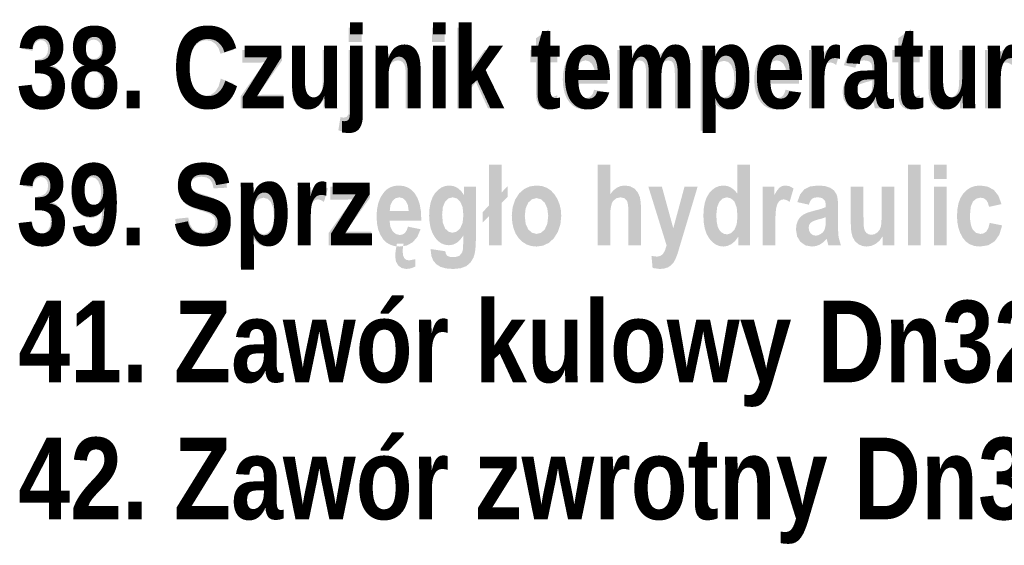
# Model space of a CAD drawing. Header units: millimetres. Extents: x -2626 to 2068, y -6169 to 7214.
# Tile 59 of 144: x -321 to -139, y -5581 to -5484. Entities that reach past the tile are written whole.
import ezdxf

# ---------------------------------------------------------------- set-up
doc = ezdxf.new("R2010")
doc.units = ezdxf.units.MM
doc.layers.get('0').update_dxf_attribs({"color": 252})

msp = doc.modelspace()

# ---------------------------------------------------------------- hatches: boundary and pattern name
h = msp.add_hatch(color=7)
h.dxf.hatch_style = 2
h.paths.add_polyline_path([(-321.39, -5496.44), (-319.12, -5496.1), (-318.93, -5497.04), (-318.54, -5497.73), (-318, -5498.15), (-317.38, -5498.29), (-316.72, -5498.12), (-316.16, -5497.63), (-315.79, -5496.84), (-315.66, -5495.79), (-315.78, -5494.82), (-316.14, -5494.08), (-316.67, -5493.61), (-317.3, -5493.45), (-318.38, -5493.67), (-318.12, -5491.33), (-317.31, -5491.22), (-316.68, -5490.84), (-316.29, -5490.23), (-316.16, -5489.4), (-316.26, -5488.71), (-316.54, -5488.19), (-316.97, -5487.86), (-317.51, -5487.75), (-318.06, -5487.88), (-318.53, -5488.26), (-318.88, -5488.88), (-319.05, -5489.75), (-321.22, -5489.3), (-321.01, -5488.35), (-320.73, -5487.53), (-320.36, -5486.86), (-319.91, -5486.32), (-318.8, -5485.63), (-317.44, -5485.39), (-316.65, -5485.47), (-315.94, -5485.69), (-315.32, -5486.06), (-314.78, -5486.59), (-314.04, -5487.84), (-313.79, -5489.23), (-313.91, -5490.16), (-314.24, -5490.99), (-314.8, -5491.73), (-315.57, -5492.37), (-314.64, -5492.81), (-313.89, -5493.59), (-313.41, -5494.64), (-313.24, -5495.93), (-313.32, -5496.91), (-313.55, -5497.81), (-313.93, -5498.61), (-314.46, -5499.33), (-315.1, -5499.91), (-315.8, -5500.33), (-316.55, -5500.58), (-317.37, -5500.67), (-318.14, -5500.59), (-318.85, -5500.38), (-319.51, -5500.03), (-320.1, -5499.54), (-320.6, -5498.92), (-320.98, -5498.2), (-321.25, -5497.37)])
h = msp.add_hatch(color=7)
h.paths.add_polyline_path([(-309.67, -5492.34), (-310.43, -5491.81), (-310.98, -5491.12), (-311.31, -5490.26), (-311.41, -5489.25), (-311.35, -5488.41), (-311.17, -5487.67), (-310.85, -5487.01), (-310.41, -5486.44), (-309.87, -5485.98), (-309.24, -5485.66), (-308.52, -5485.46), (-307.72, -5485.39), (-306.88, -5485.46), (-306.14, -5485.67), (-305.51, -5486.02), (-304.99, -5486.51), (-304.28, -5487.75), (-304.05, -5489.23), (-304.16, -5490.25), (-304.51, -5491.12), (-305.04, -5491.83), (-305.74, -5492.34), (-304.82, -5492.96), (-304.17, -5493.78), (-303.78, -5494.81), (-303.65, -5496.04), (-303.78, -5497.35), (-304.17, -5498.49), (-304.78, -5499.43), (-305.59, -5500.11), (-306.55, -5500.53), (-307.63, -5500.67), (-308.48, -5500.6), (-309.25, -5500.37), (-309.94, -5499.98), (-310.56, -5499.45), (-311.07, -5498.78), (-311.43, -5498.01), (-311.65, -5497.12), (-311.72, -5496.14), (-311.59, -5494.89), (-311.19, -5493.82), (-310.55, -5492.97)])
h.paths.add_polyline_path([(-309.19, -5489.45), (-309.09, -5490.23), (-308.78, -5490.8), (-308.31, -5491.15), (-307.73, -5491.27), (-307.15, -5491.15), (-306.67, -5490.8), (-306.36, -5490.23), (-306.25, -5489.45), (-306.35, -5488.7), (-306.66, -5488.14), (-307.13, -5487.79), (-307.7, -5487.67), (-308.29, -5487.79), (-308.77, -5488.14), (-309.08, -5488.71)])
h.paths.add_polyline_path([(-309.4, -5495.86), (-309.28, -5496.93), (-308.9, -5497.71), (-308.33, -5498.2), (-307.67, -5498.37), (-307.01, -5498.21), (-306.47, -5497.75), (-306.11, -5496.97), (-305.99, -5495.88), (-306.11, -5494.92), (-306.48, -5494.19), (-307.03, -5493.72), (-307.7, -5493.56), (-308.36, -5493.72), (-308.91, -5494.19), (-309.28, -5494.92)])
h = msp.add_hatch(color=7)
h.dxf.hatch_style = 2
h.paths.add_polyline_path([(-284.1, -5494.91), (-281.7, -5495.84), (-282.03, -5497.01), (-282.45, -5498.01), (-282.96, -5498.85), (-283.57, -5499.51), (-284.26, -5500.02), (-285.02, -5500.38), (-285.86, -5500.59), (-286.78, -5500.67), (-287.92, -5500.55), (-288.95, -5500.2), (-289.87, -5499.63), (-290.66, -5498.82), (-291.42, -5497.66), (-291.95, -5496.31), (-292.27, -5494.78), (-292.38, -5493.07), (-292.27, -5491.26), (-291.95, -5489.66), (-291.41, -5488.26), (-290.66, -5487.08), (-289.84, -5486.26), (-288.9, -5485.67), (-287.83, -5485.32), (-286.63, -5485.2), (-285.64, -5485.29), (-284.74, -5485.55), (-283.92, -5485.99), (-283.18, -5486.61), (-282.32, -5487.85), (-281.73, -5489.57), (-284.18, -5490.29), (-284.53, -5489.22), (-285.11, -5488.43), (-285.87, -5487.94), (-286.76, -5487.78), (-287.41, -5487.85), (-287.99, -5488.08), (-288.51, -5488.45), (-288.97, -5488.96), (-289.35, -5489.65), (-289.62, -5490.53), (-289.78, -5491.61), (-289.83, -5492.87), (-289.78, -5494.18), (-289.62, -5495.29), (-289.36, -5496.19), (-288.99, -5496.89), (-288.55, -5497.41), (-288.03, -5497.78), (-287.46, -5498.01), (-286.82, -5498.08), (-285.91, -5497.89), (-285.13, -5497.33), (-284.51, -5496.34)])
h = msp.add_hatch(color=7)
h.paths.add_polyline_path([(-260.33, -5488.11), (-260.33, -5485.46), (-257.97, -5485.46), (-257.97, -5488.11)])
h.paths.add_polyline_path([(-257.97, -5489.57), (-257.97, -5500.08), (-257.98, -5501.09), (-258.03, -5501.94), (-258.11, -5502.61), (-258.22, -5503.1), (-258.56, -5503.83), (-259.09, -5504.36), (-259.8, -5504.7), (-260.65, -5504.81), (-261.41, -5504.73), (-262.28, -5504.5), (-261.88, -5502.05), (-261.3, -5502.14), (-260.78, -5502.02), (-260.45, -5501.65), (-260.39, -5501.44), (-260.36, -5501.09), (-260.33, -5500.57), (-260.33, -5499.91), (-260.33, -5489.57)])
h = msp.add_hatch(color=7)
h.paths.add_polyline_path([(-244.91, -5488.11), (-244.91, -5485.46), (-242.55, -5485.46), (-242.55, -5488.11)])
h.paths.add_polyline_path([(-244.91, -5500.41), (-244.91, -5489.57), (-242.55, -5489.57), (-242.55, -5500.41)])
h = msp.add_hatch(color=7)
h.dxf.hatch_style = 2
h.paths.add_polyline_path([(-240.18, -5500.41), (-240.18, -5485.46), (-237.82, -5485.46), (-237.82, -5493.39), (-235.08, -5489.57), (-232.19, -5489.57), (-235.22, -5493.53), (-231.97, -5500.41), (-234.5, -5500.41), (-236.74, -5495.54), (-237.82, -5496.94), (-237.82, -5500.41)])
h = msp.add_hatch(color=7)
h.dxf.hatch_style = 2
h.paths.add_polyline_path([(-221.62, -5489.57), (-221.62, -5491.86), (-223.22, -5491.86), (-223.22, -5496.23), (-223.21, -5497.35), (-223.15, -5497.87), (-222.93, -5498.18), (-222.57, -5498.28), (-222.17, -5498.21), (-221.63, -5498), (-221.43, -5500.23), (-222.3, -5500.55), (-223.27, -5500.66), (-224.08, -5500.55), (-224.71, -5500.23), (-225.16, -5499.71), (-225.44, -5498.99), (-225.5, -5498.62), (-225.54, -5498.1), (-225.57, -5497.42), (-225.58, -5496.58), (-225.58, -5491.86), (-226.66, -5491.86), (-226.66, -5489.57), (-225.58, -5489.57), (-225.58, -5487.42), (-223.22, -5485.75), (-223.22, -5489.57)])
h = msp.add_hatch(color=7)
h.dxf.hatch_style = 2
h.paths.add_polyline_path([(-154.37, -5489.57), (-154.37, -5491.86), (-155.97, -5491.86), (-155.97, -5496.23), (-155.95, -5497.35), (-155.9, -5497.87), (-155.68, -5498.18), (-155.32, -5498.28), (-154.92, -5498.21), (-154.37, -5498), (-154.17, -5500.23), (-155.04, -5500.55), (-156.02, -5500.66), (-156.83, -5500.55), (-157.46, -5500.23), (-157.91, -5499.71), (-158.18, -5498.99), (-158.25, -5498.62), (-158.29, -5498.1), (-158.32, -5497.42), (-158.33, -5496.58), (-158.33, -5491.86), (-159.41, -5491.86), (-159.41, -5489.57), (-158.33, -5489.57), (-158.33, -5487.42), (-155.97, -5485.75), (-155.97, -5489.57)])
h = msp.add_hatch(color=7)
h.dxf.hatch_style = 2
h.paths.add_polyline_path([(-280.43, -5500.41), (-280.43, -5498.18), (-277.1, -5493.51), (-276.39, -5492.54), (-275.89, -5491.89), (-276.97, -5491.93), (-280.1, -5491.95), (-280.1, -5489.57), (-272.76, -5489.57), (-272.76, -5491.6), (-276.15, -5496.38), (-277.35, -5497.96), (-276.56, -5497.91), (-276.14, -5497.89), (-272.49, -5497.89), (-272.49, -5500.41)])
h = msp.add_hatch(color=7)
h.dxf.hatch_style = 2
h.paths.add_polyline_path([(-265, -5500.41), (-265, -5498.79), (-265.57, -5499.57), (-266.29, -5500.16), (-267.1, -5500.53), (-267.95, -5500.66), (-268.78, -5500.54), (-269.52, -5500.2), (-270.13, -5499.64), (-270.56, -5498.89), (-270.81, -5497.85), (-270.9, -5496.43), (-270.9, -5489.57), (-268.54, -5489.57), (-268.54, -5494.55), (-268.54, -5495.52), (-268.52, -5496.3), (-268.48, -5496.88), (-268.44, -5497.26), (-268.26, -5497.78), (-267.96, -5498.16), (-267.56, -5498.39), (-267.07, -5498.47), (-266.51, -5498.37), (-265.98, -5498.06), (-265.57, -5497.59), (-265.33, -5497), (-265.26, -5496.58), (-265.21, -5495.96), (-265.18, -5495.15), (-265.17, -5494.14), (-265.17, -5489.57), (-262.82, -5489.57), (-262.82, -5500.41)])
h = msp.add_hatch(color=7)
h.dxf.hatch_style = 2
h.paths.add_polyline_path([(-247.39, -5500.41), (-249.75, -5500.41), (-249.75, -5494.88), (-249.78, -5493.5), (-249.88, -5492.67), (-250.07, -5492.18), (-250.37, -5491.82), (-250.76, -5491.6), (-251.2, -5491.52), (-251.76, -5491.62), (-252.27, -5491.91), (-252.67, -5492.37), (-252.94, -5492.96), (-253.03, -5493.38), (-253.09, -5493.94), (-253.12, -5494.64), (-253.13, -5495.5), (-253.13, -5500.41), (-255.49, -5500.41), (-255.49, -5489.57), (-253.3, -5489.57), (-253.3, -5491.17), (-252.69, -5490.37), (-251.99, -5489.79), (-251.23, -5489.45), (-250.38, -5489.33), (-249.43, -5489.47), (-248.64, -5489.87), (-248.04, -5490.48), (-247.66, -5491.24), (-247.46, -5492.27), (-247.39, -5493.68)])
h = msp.add_hatch(color=7)
h.paths.add_polyline_path([(-214.77, -5496.96), (-212.44, -5497.44), (-213.04, -5498.86), (-213.9, -5499.87), (-214.99, -5500.46), (-216.3, -5500.66), (-217.23, -5500.57), (-218.05, -5500.33), (-218.75, -5499.92), (-219.34, -5499.34), (-219.9, -5498.5), (-220.29, -5497.5), (-220.53, -5496.35), (-220.61, -5495.05), (-220.53, -5493.76), (-220.29, -5492.61), (-219.89, -5491.59), (-219.33, -5490.71), (-218.75, -5490.11), (-218.09, -5489.68), (-217.36, -5489.42), (-216.54, -5489.33), (-215.64, -5489.42), (-214.84, -5489.68), (-214.14, -5490.12), (-213.55, -5490.74), (-213.01, -5491.64), (-212.62, -5492.73), (-212.38, -5494.02), (-212.3, -5495.49), (-212.31, -5495.82), (-218.2, -5495.82), (-218.05, -5496.96), (-217.63, -5497.81), (-217.01, -5498.34), (-216.28, -5498.51), (-215.76, -5498.42), (-215.34, -5498.13), (-215.01, -5497.64)])
h.paths.add_polyline_path([(-214.64, -5494.07), (-214.79, -5492.96), (-215.18, -5492.17), (-215.74, -5491.69), (-216.4, -5491.52), (-217.08, -5491.69), (-217.65, -5492.19), (-218.04, -5492.99), (-218.16, -5494.07)])
h = msp.add_hatch(color=7)
h.dxf.hatch_style = 2
h.paths.add_polyline_path([(-210.49, -5489.57), (-208.33, -5489.57), (-208.33, -5491.06), (-207.72, -5490.3), (-207.06, -5489.76), (-206.34, -5489.44), (-205.56, -5489.33), (-204.76, -5489.44), (-204.07, -5489.76), (-203.5, -5490.3), (-203.05, -5491.06), (-202.43, -5490.3), (-201.78, -5489.76), (-201.08, -5489.44), (-200.33, -5489.33), (-199.49, -5489.44), (-198.77, -5489.77), (-198.19, -5490.29), (-197.77, -5491.01), (-197.51, -5492.03), (-197.42, -5493.48), (-197.42, -5500.41), (-199.78, -5500.41), (-199.78, -5494.22), (-199.86, -5492.87), (-200.07, -5492.06), (-200.45, -5491.66), (-201.03, -5491.52), (-201.74, -5491.71), (-202.3, -5492.27), (-202.5, -5492.74), (-202.65, -5493.38), (-202.74, -5494.21), (-202.77, -5495.21), (-202.77, -5500.41), (-205.13, -5500.41), (-205.13, -5494.47), (-205.14, -5493.67), (-205.18, -5493.02), (-205.24, -5492.53), (-205.32, -5492.2), (-205.71, -5491.69), (-206.35, -5491.52), (-206.85, -5491.61), (-207.31, -5491.87), (-207.69, -5492.3), (-207.95, -5492.89), (-208.09, -5493.79), (-208.14, -5495.15), (-208.14, -5500.41), (-210.49, -5500.41)])
h = msp.add_hatch(color=7)
h.paths.add_polyline_path([(-195.01, -5489.57), (-192.82, -5489.57), (-192.82, -5491.17), (-192.3, -5490.4), (-191.64, -5489.82), (-190.88, -5489.45), (-190.05, -5489.33), (-189.32, -5489.42), (-188.64, -5489.7), (-188.01, -5490.15), (-187.44, -5490.78), (-186.96, -5491.58), (-186.62, -5492.53), (-186.41, -5493.63), (-186.34, -5494.89), (-186.41, -5496.21), (-186.62, -5497.36), (-186.96, -5498.35), (-187.45, -5499.17), (-188.02, -5499.82), (-188.65, -5500.29), (-189.33, -5500.56), (-190.07, -5500.66), (-190.75, -5500.57), (-191.37, -5500.31), (-192, -5499.83), (-192.66, -5499.07), (-192.66, -5504.53), (-195.01, -5504.53)])
h.paths.add_polyline_path([(-192.68, -5494.81), (-192.54, -5496.41), (-192.09, -5497.51), (-191.43, -5498.16), (-190.65, -5498.38), (-189.91, -5498.18), (-189.29, -5497.58), (-188.88, -5496.53), (-188.74, -5494.96), (-188.88, -5493.46), (-189.31, -5492.42), (-189.94, -5491.8), (-190.69, -5491.6), (-191.47, -5491.8), (-192.12, -5492.4), (-192.54, -5493.4)])
h = msp.add_hatch(color=7)
h.paths.add_polyline_path([(-179.23, -5496.96), (-176.89, -5497.44), (-177.49, -5498.86), (-178.35, -5499.87), (-179.45, -5500.46), (-180.76, -5500.66), (-181.69, -5500.57), (-182.5, -5500.33), (-183.21, -5499.92), (-183.8, -5499.34), (-184.35, -5498.5), (-184.75, -5497.5), (-184.98, -5496.35), (-185.06, -5495.05), (-184.98, -5493.76), (-184.74, -5492.61), (-184.35, -5491.59), (-183.79, -5490.71), (-183.21, -5490.11), (-182.55, -5489.68), (-181.81, -5489.42), (-180.99, -5489.33), (-180.09, -5489.42), (-179.29, -5489.68), (-178.6, -5490.12), (-178, -5490.74), (-177.46, -5491.64), (-177.07, -5492.73), (-176.84, -5494.02), (-176.76, -5495.49), (-176.77, -5495.82), (-182.65, -5495.82), (-182.5, -5496.96), (-182.08, -5497.81), (-181.47, -5498.34), (-180.74, -5498.51), (-180.22, -5498.42), (-179.79, -5498.13), (-179.46, -5497.64)])
h.paths.add_polyline_path([(-179.09, -5494.07), (-179.25, -5492.96), (-179.64, -5492.17), (-180.19, -5491.69), (-180.85, -5491.52), (-181.54, -5491.69), (-182.1, -5492.19), (-182.49, -5492.99), (-182.61, -5494.07)])
h = msp.add_hatch(color=7)
h.dxf.hatch_style = 2
h.paths.add_polyline_path([(-172.51, -5500.41), (-174.87, -5500.41), (-174.87, -5489.57), (-172.68, -5489.57), (-172.68, -5491.11), (-172.15, -5490.22), (-171.68, -5489.68), (-171.2, -5489.42), (-170.66, -5489.33), (-169.87, -5489.47), (-169.11, -5489.87), (-169.85, -5492.37), (-170.41, -5492.02), (-170.95, -5491.9), (-171.41, -5491.99), (-171.81, -5492.27), (-172.13, -5492.77), (-172.35, -5493.58), (-172.42, -5494.15), (-172.47, -5494.92), (-172.5, -5495.89), (-172.51, -5497.06)])
h = msp.add_hatch(color=7)
h.paths.add_polyline_path([(-166.29, -5492.88), (-168.42, -5492.41), (-167.91, -5491), (-167.14, -5490.05), (-166.05, -5489.51), (-164.57, -5489.33), (-163.26, -5489.44), (-162.3, -5489.75), (-161.63, -5490.25), (-161.18, -5490.89), (-161.03, -5491.32), (-160.92, -5491.9), (-160.86, -5492.63), (-160.84, -5493.5), (-160.86, -5496.85), (-160.83, -5498.08), (-160.74, -5498.95), (-160.33, -5500.41), (-162.65, -5500.41), (-162.96, -5499.23), (-163.58, -5499.85), (-164.25, -5500.3), (-164.96, -5500.57), (-165.71, -5500.66), (-166.89, -5500.44), (-167.84, -5499.79), (-168.46, -5498.77), (-168.66, -5497.46), (-168.58, -5496.6), (-168.33, -5495.86), (-167.92, -5495.25), (-167.38, -5494.77), (-166.58, -5494.39), (-165.42, -5494.04), (-164.03, -5493.68), (-163.14, -5493.34), (-163.18, -5492.6), (-163.27, -5492.16), (-163.74, -5491.7), (-164.15, -5491.57), (-164.7, -5491.52), (-165.27, -5491.6), (-165.7, -5491.81), (-166.03, -5492.22)])
h.paths.add_polyline_path([(-163.14, -5495.21), (-163.72, -5495.41), (-164.54, -5495.63), (-165.44, -5495.94), (-165.97, -5496.27), (-166.22, -5496.67), (-166.31, -5497.17), (-166.21, -5497.74), (-165.93, -5498.21), (-165.52, -5498.53), (-165, -5498.64), (-164.5, -5498.55), (-164.01, -5498.3), (-163.59, -5497.92), (-163.33, -5497.48), (-163.19, -5496.82), (-163.14, -5495.78)])
h = msp.add_hatch(color=7)
h.dxf.hatch_style = 2
h.paths.add_polyline_path([(-146.84, -5500.41), (-146.84, -5498.79), (-147.4, -5499.57), (-148.12, -5500.16), (-148.93, -5500.53), (-149.78, -5500.66), (-150.62, -5500.54), (-151.36, -5500.2), (-151.96, -5499.64), (-152.39, -5498.89), (-152.65, -5497.85), (-152.73, -5496.43), (-152.73, -5489.57), (-150.38, -5489.57), (-150.38, -5494.55), (-150.37, -5495.52), (-150.35, -5496.3), (-150.32, -5496.88), (-150.27, -5497.26), (-150.1, -5497.78), (-149.8, -5498.16), (-149.39, -5498.39), (-148.91, -5498.47), (-148.34, -5498.37), (-147.82, -5498.06), (-147.4, -5497.59), (-147.16, -5497), (-147.09, -5496.58), (-147.04, -5495.96), (-147.01, -5495.15), (-147, -5494.14), (-147, -5489.57), (-144.65, -5489.57), (-144.65, -5500.41)])
h = msp.add_hatch(color=7)
h.dxf.hatch_style = 2
h.paths.add_polyline_path([(-139.85, -5500.41), (-142.21, -5500.41), (-142.21, -5489.57), (-140.03, -5489.57), (-140.03, -5491.11), (-139.5, -5490.22), (-139.02, -5489.68), (-138.55, -5489.42), (-138, -5489.33), (-137.21, -5489.47), (-136.46, -5489.87), (-137.19, -5492.37), (-137.76, -5492.02), (-138.29, -5491.9), (-138.75, -5491.99), (-139.15, -5492.27), (-139.47, -5492.77), (-139.69, -5493.58), (-139.76, -5494.15), (-139.81, -5494.92), (-139.84, -5495.89), (-139.85, -5497.06)])
h = msp.add_hatch(color=7)
h.dxf.hatch_style = 2
h.paths.add_polyline_path([(-301.58, -5500.41), (-301.58, -5497.54), (-299.22, -5497.54), (-299.22, -5500.41)])
h = msp.add_hatch(color=7)
h.dxf.hatch_style = 2
h.paths.add_polyline_path([(-321.39, -5521.84), (-319.12, -5521.5), (-318.93, -5522.44), (-318.54, -5523.12), (-318, -5523.55), (-317.38, -5523.69), (-316.72, -5523.52), (-316.16, -5523.02), (-315.79, -5522.23), (-315.66, -5521.19), (-315.78, -5520.21), (-316.14, -5519.47), (-316.67, -5519.01), (-317.3, -5518.85), (-318.38, -5519.06), (-318.12, -5516.73), (-317.31, -5516.62), (-316.68, -5516.24), (-316.29, -5515.63), (-316.16, -5514.8), (-316.26, -5514.11), (-316.54, -5513.59), (-316.97, -5513.26), (-317.51, -5513.15), (-318.06, -5513.27), (-318.53, -5513.65), (-318.88, -5514.28), (-319.05, -5515.15), (-321.22, -5514.7), (-321.01, -5513.75), (-320.73, -5512.93), (-320.36, -5512.26), (-319.91, -5511.72), (-318.8, -5511.02), (-317.44, -5510.79), (-316.65, -5510.87), (-315.94, -5511.09), (-315.32, -5511.46), (-314.78, -5511.98), (-314.04, -5513.24), (-313.79, -5514.62), (-313.91, -5515.56), (-314.24, -5516.39), (-314.8, -5517.13), (-315.57, -5517.77), (-314.64, -5518.21), (-313.89, -5518.99), (-313.41, -5520.04), (-313.24, -5521.33), (-313.32, -5522.31), (-313.55, -5523.2), (-313.93, -5524.01), (-314.46, -5524.72), (-315.1, -5525.31), (-315.8, -5525.73), (-316.55, -5525.98), (-317.37, -5526.06), (-318.14, -5525.99), (-318.85, -5525.78), (-319.51, -5525.43), (-320.1, -5524.93), (-320.6, -5524.31), (-320.98, -5523.59), (-321.25, -5522.77)])
h = msp.add_hatch(color=7)
h.paths.add_polyline_path([(-311.65, -5522.35), (-309.37, -5522.04), (-309.23, -5522.77), (-308.96, -5523.29), (-308.57, -5523.6), (-308.05, -5523.71), (-307.34, -5523.5), (-306.77, -5522.88), (-306.54, -5522.36), (-306.35, -5521.62), (-306.22, -5520.67), (-306.12, -5519.5), (-306.59, -5520.05), (-307.11, -5520.44), (-307.69, -5520.68), (-308.33, -5520.76), (-309.01, -5520.67), (-309.65, -5520.42), (-310.25, -5520.01), (-310.81, -5519.42), (-311.28, -5518.7), (-311.62, -5517.87), (-311.82, -5516.92), (-311.88, -5515.87), (-311.81, -5514.75), (-311.6, -5513.76), (-311.25, -5512.89), (-310.75, -5512.15), (-310.15, -5511.55), (-309.49, -5511.13), (-308.76, -5510.88), (-307.95, -5510.79), (-307.07, -5510.9), (-306.26, -5511.23), (-305.54, -5511.78), (-304.89, -5512.54), (-304.37, -5513.56), (-303.99, -5514.87), (-303.76, -5516.46), (-303.69, -5518.34), (-303.77, -5520.26), (-304, -5521.88), (-304.4, -5523.22), (-304.94, -5524.27), (-305.62, -5525.06), (-306.39, -5525.62), (-307.25, -5525.96), (-308.2, -5526.07), (-309.47, -5525.84), (-310.49, -5525.16), (-311.23, -5524)])
h.paths.add_polyline_path([(-306.32, -5516.09), (-306.46, -5514.84), (-306.85, -5513.93), (-307.42, -5513.36), (-308.06, -5513.17), (-308.66, -5513.32), (-309.15, -5513.79), (-309.47, -5514.62), (-309.58, -5515.86), (-309.46, -5517.12), (-309.1, -5517.99), (-308.57, -5518.49), (-307.93, -5518.65), (-307.32, -5518.49), (-306.8, -5518.01), (-306.44, -5517.21)])
h = msp.add_hatch(color=7)
h.dxf.hatch_style = 2
h.paths.add_polyline_path([(-292.57, -5520.94), (-290.16, -5520.66), (-289.84, -5521.91), (-289.29, -5522.81), (-288.5, -5523.34), (-287.48, -5523.52), (-286.48, -5523.38), (-285.72, -5522.94), (-285.24, -5522.28), (-285.08, -5521.48), (-285.3, -5520.62), (-285.99, -5520.03), (-286.3, -5519.89), (-286.77, -5519.72), (-287.41, -5519.51), (-288.21, -5519.26), (-289.58, -5518.76), (-290.53, -5518.22), (-291.19, -5517.57), (-291.69, -5516.74), (-292.02, -5515.8), (-292.13, -5514.78), (-291.99, -5513.62), (-291.57, -5512.58), (-290.91, -5511.72), (-290.03, -5511.1), (-288.94, -5510.72), (-287.62, -5510.6), (-286.6, -5510.67), (-285.69, -5510.89), (-284.91, -5511.26), (-284.24, -5511.77), (-283.71, -5512.42), (-283.31, -5513.2), (-283.06, -5514.1), (-282.96, -5515.13), (-285.43, -5515.26), (-285.69, -5514.24), (-286.14, -5513.58), (-286.79, -5513.22), (-287.68, -5513.1), (-288.56, -5513.2), (-289.22, -5513.52), (-289.63, -5513.99), (-289.76, -5514.55), (-289.64, -5515.12), (-289.27, -5515.59), (-288.95, -5515.8), (-288.46, -5516.03), (-287.82, -5516.26), (-287.02, -5516.5), (-285.41, -5517.06), (-284.32, -5517.64), (-283.58, -5518.33), (-283.05, -5519.18), (-282.72, -5520.23), (-282.61, -5521.47), (-282.68, -5522.41), (-282.91, -5523.27), (-283.28, -5524.05), (-283.81, -5524.75), (-284.49, -5525.33), (-285.34, -5525.74), (-286.37, -5525.99), (-287.55, -5526.07), (-288.62, -5525.99), (-289.56, -5525.75), (-290.37, -5525.35), (-291.06, -5524.79), (-291.63, -5524.07), (-292.07, -5523.19), (-292.38, -5522.14)])
h = msp.add_hatch(color=7)
h.dxf.hatch_style = 2
h.paths.add_polyline_path([(-234.32, -5518.46), (-234.32, -5510.85), (-231.97, -5510.85), (-231.97, -5516.02), (-230.82, -5514.84), (-230.82, -5516.78), (-231.97, -5517.96), (-231.97, -5525.81), (-234.32, -5525.81), (-234.32, -5520.4), (-235.47, -5521.58), (-235.47, -5519.65)])
h = msp.add_hatch(color=7)
h.dxf.hatch_style = 2
h.paths.add_polyline_path([(-211.8, -5510.85), (-211.8, -5516.35), (-211.21, -5515.64), (-210.56, -5515.13), (-209.85, -5514.83), (-209.09, -5514.73), (-208.11, -5514.87), (-207.31, -5515.29), (-206.7, -5515.97), (-206.29, -5516.88), (-206.13, -5517.9), (-206.07, -5519.45), (-206.07, -5525.81), (-208.41, -5525.81), (-208.41, -5520.09), (-208.43, -5519.18), (-208.48, -5518.47), (-208.56, -5517.94), (-208.67, -5517.6), (-209.15, -5517.09), (-209.88, -5516.92), (-210.69, -5517.1), (-211.3, -5517.65), (-211.52, -5518.09), (-211.67, -5518.7), (-211.77, -5519.46), (-211.8, -5520.38), (-211.8, -5525.81), (-214.16, -5525.81), (-214.16, -5510.85)])
h = msp.add_hatch(color=7)
h.paths.add_polyline_path([(-185.82, -5525.81), (-188.02, -5525.81), (-188.02, -5524.22), (-188.61, -5525.02), (-189.29, -5525.59), (-190.04, -5525.94), (-190.8, -5526.05), (-191.52, -5525.96), (-192.2, -5525.68), (-192.82, -5525.22), (-193.4, -5524.57), (-193.88, -5523.75), (-194.23, -5522.77), (-194.43, -5521.63), (-194.5, -5520.33), (-194.43, -5519.03), (-194.23, -5517.9), (-193.89, -5516.93), (-193.42, -5516.14), (-192.85, -5515.53), (-192.22, -5515.08), (-191.52, -5514.82), (-190.76, -5514.73), (-190.04, -5514.82), (-189.37, -5515.11), (-188.75, -5515.58), (-188.18, -5516.24), (-188.18, -5510.85), (-185.82, -5510.85)])
h.paths.add_polyline_path([(-192.1, -5520.16), (-192.03, -5521.44), (-191.84, -5522.35), (-191.54, -5522.97), (-191.13, -5523.43), (-190.64, -5523.7), (-190.08, -5523.79), (-189.36, -5523.58), (-188.74, -5522.95), (-188.31, -5521.9), (-188.17, -5520.43), (-188.31, -5518.83), (-188.72, -5517.74), (-189.36, -5517.13), (-190.14, -5516.92), (-190.89, -5517.13), (-191.53, -5517.73), (-191.95, -5518.74)])
h = msp.add_hatch(color=7)
h.dxf.hatch_style = 2
h.paths.add_polyline_path([(-156.51, -5525.81), (-156.51, -5510.85), (-154.15, -5510.85), (-154.15, -5525.81)])
h = msp.add_hatch(color=7)
h.paths.add_polyline_path([(-151.7, -5513.5), (-151.7, -5510.85), (-149.34, -5510.85), (-149.34, -5513.5)])
h.paths.add_polyline_path([(-151.7, -5525.81), (-151.7, -5514.97), (-149.34, -5514.97), (-149.34, -5525.81)])
h = msp.add_hatch(color=7)
h.paths.add_polyline_path([(-280.5, -5514.97), (-278.31, -5514.97), (-278.31, -5516.57), (-277.79, -5515.8), (-277.13, -5515.22), (-276.36, -5514.85), (-275.54, -5514.73), (-274.81, -5514.82), (-274.13, -5515.09), (-273.5, -5515.54), (-272.93, -5516.18), (-272.45, -5516.98), (-272.1, -5517.93), (-271.9, -5519.03), (-271.83, -5520.29), (-271.9, -5521.6), (-272.11, -5522.76), (-272.45, -5523.75), (-272.93, -5524.57), (-273.51, -5525.22), (-274.14, -5525.68), (-274.82, -5525.96), (-275.55, -5526.05), (-276.23, -5525.97), (-276.86, -5525.71), (-277.49, -5525.23), (-278.14, -5524.47), (-278.14, -5529.93), (-280.5, -5529.93)])
h.paths.add_polyline_path([(-278.17, -5520.21), (-278.03, -5521.8), (-277.58, -5522.91), (-276.92, -5523.56), (-276.14, -5523.78), (-275.4, -5523.58), (-274.78, -5522.98), (-274.37, -5521.92), (-274.23, -5520.36), (-274.37, -5518.86), (-274.8, -5517.81), (-275.42, -5517.2), (-276.18, -5516.99), (-276.96, -5517.19), (-277.6, -5517.8), (-278.03, -5518.8)])
h = msp.add_hatch(color=7)
h.dxf.hatch_style = 2
h.paths.add_polyline_path([(-267.61, -5525.81), (-269.97, -5525.81), (-269.97, -5514.97), (-267.79, -5514.97), (-267.79, -5516.51), (-267.26, -5515.61), (-266.78, -5515.08), (-266.31, -5514.82), (-265.76, -5514.73), (-264.97, -5514.86), (-264.22, -5515.27), (-264.95, -5517.77), (-265.52, -5517.42), (-266.05, -5517.3), (-266.51, -5517.39), (-266.91, -5517.66), (-267.23, -5518.17), (-267.45, -5518.97), (-267.52, -5519.55), (-267.57, -5520.32), (-267.6, -5521.29), (-267.61, -5522.46)])
h = msp.add_hatch(color=7)
h.dxf.hatch_style = 2
h.paths.add_polyline_path([(-264.09, -5525.81), (-264.09, -5523.57), (-260.76, -5518.91), (-260.05, -5517.93), (-259.55, -5517.29), (-260.63, -5517.33), (-263.77, -5517.35), (-263.77, -5514.97), (-256.42, -5514.97), (-256.42, -5517), (-259.82, -5521.78), (-261.01, -5523.36), (-260.22, -5523.31), (-259.8, -5523.29), (-256.15, -5523.29), (-256.15, -5525.81)])
h = msp.add_hatch(color=7)
h.paths.add_polyline_path([(-249.35, -5522.36), (-247.01, -5522.84), (-247.61, -5524.26), (-248.47, -5525.26), (-249.57, -5525.86), (-250.88, -5526.05), (-251.81, -5525.97), (-252.62, -5525.72), (-253.33, -5525.31), (-253.92, -5524.74), (-254.47, -5523.89), (-254.87, -5522.9), (-255.1, -5521.75), (-255.18, -5520.45), (-255.1, -5519.16), (-254.86, -5518.01), (-254.47, -5516.99), (-253.91, -5516.11), (-253.33, -5515.5), (-252.67, -5515.07), (-251.93, -5514.82), (-251.11, -5514.73), (-250.21, -5514.82), (-249.41, -5515.08), (-248.72, -5515.52), (-248.12, -5516.14), (-247.58, -5517.04), (-247.19, -5518.13), (-246.96, -5519.42), (-246.88, -5520.89), (-246.89, -5521.22), (-252.77, -5521.22), (-252.62, -5522.36), (-252.2, -5523.21), (-251.59, -5523.74), (-250.86, -5523.91), (-250.34, -5523.81), (-249.91, -5523.52), (-249.58, -5523.04)])
h.paths.add_polyline_path([(-249.21, -5519.46), (-249.37, -5518.36), (-249.76, -5517.56), (-250.31, -5517.08), (-250.97, -5516.92), (-251.66, -5517.09), (-252.22, -5517.58), (-252.61, -5518.39), (-252.73, -5519.46)])
h.paths.add_polyline_path([(-251.41, -5525.54), (-250.16, -5525.54), (-250.29, -5526.19), (-250.33, -5527.01), (-250.25, -5527.73), (-250.02, -5528.23), (-249.63, -5528.53), (-249.12, -5528.62), (-247.99, -5528.39), (-247.99, -5529.77), (-248.82, -5530.1), (-249.64, -5530.21), (-250.48, -5530.05), (-251.14, -5529.58), (-251.58, -5528.83), (-251.72, -5527.83), (-251.64, -5526.81)])
h = msp.add_hatch(color=7)
h.paths.add_polyline_path([(-245.11, -5526.52), (-242.42, -5526.92), (-242.3, -5527.43), (-242.05, -5527.76), (-241.64, -5527.95), (-241.06, -5528.01), (-240.36, -5527.95), (-239.8, -5527.76), (-239.29, -5527.14), (-239.15, -5526.55), (-239.1, -5525.64), (-239.1, -5524.05), (-239.67, -5524.82), (-240.3, -5525.37), (-241, -5525.7), (-241.76, -5525.81), (-242.47, -5525.72), (-243.13, -5525.47), (-243.72, -5525.06), (-244.25, -5524.47), (-244.76, -5523.64), (-245.13, -5522.67), (-245.34, -5521.57), (-245.42, -5520.33), (-245.35, -5519.03), (-245.14, -5517.9), (-244.8, -5516.93), (-244.32, -5516.14), (-243.74, -5515.53), (-243.11, -5515.08), (-242.41, -5514.82), (-241.66, -5514.73), (-240.87, -5514.84), (-240.16, -5515.17), (-239.51, -5515.72), (-238.95, -5516.5), (-238.95, -5514.97), (-236.74, -5514.97), (-236.74, -5524.69), (-236.77, -5525.78), (-236.85, -5526.71), (-236.99, -5527.48), (-237.18, -5528.08), (-237.72, -5529), (-238.49, -5529.67), (-239.56, -5530.07), (-240.97, -5530.21), (-242.28, -5530.11), (-243.31, -5529.82), (-244.08, -5529.33), (-244.65, -5528.66), (-244.99, -5527.83), (-245.11, -5526.88)])
h.paths.add_polyline_path([(-243.01, -5520.17), (-242.87, -5521.67), (-242.45, -5522.7), (-241.84, -5523.29), (-241.11, -5523.49), (-240.33, -5523.29), (-239.66, -5522.69), (-239.21, -5521.67), (-239.06, -5520.24), (-239.2, -5518.76), (-239.64, -5517.73), (-240.28, -5517.13), (-241.06, -5516.92), (-241.83, -5517.12), (-242.45, -5517.72), (-242.87, -5518.73)])
h = msp.add_hatch(color=7)
h.paths.add_polyline_path([(-230.07, -5520.24), (-229.91, -5518.72), (-229.44, -5517.34), (-228.71, -5516.2), (-227.78, -5515.38), (-226.7, -5514.89), (-225.49, -5514.73), (-224.47, -5514.83), (-223.57, -5515.15), (-222.79, -5515.67), (-222.12, -5516.41), (-221.58, -5517.28), (-221.2, -5518.23), (-220.97, -5519.24), (-220.89, -5520.33), (-221.05, -5521.92), (-221.53, -5523.35), (-222.27, -5524.53), (-223.21, -5525.38), (-224.29, -5525.88), (-225.48, -5526.05), (-226.43, -5525.96), (-227.29, -5525.68), (-228.07, -5525.2), (-228.76, -5524.54), (-229.33, -5523.71), (-229.74, -5522.71), (-229.99, -5521.56)])
h.paths.add_polyline_path([(-227.66, -5520.39), (-227.5, -5521.83), (-227.02, -5522.87), (-226.31, -5523.5), (-225.46, -5523.71), (-224.64, -5523.5), (-223.95, -5522.87), (-223.47, -5521.82), (-223.31, -5520.37), (-223.48, -5518.95), (-223.96, -5517.91), (-224.66, -5517.28), (-225.5, -5517.06), (-226.32, -5517.28), (-227.02, -5517.91), (-227.5, -5518.96)])
h = msp.add_hatch(color=7)
h.dxf.hatch_style = 2
h.paths.add_polyline_path([(-204.71, -5514.97), (-202.2, -5514.97), (-200.09, -5522.66), (-198.01, -5514.97), (-195.58, -5514.97), (-198.71, -5525.4), (-199.31, -5527.43), (-199.71, -5528.42), (-200.1, -5529.1), (-200.55, -5529.57), (-201.1, -5529.92), (-201.78, -5530.13), (-202.6, -5530.21), (-203.93, -5530.03), (-204.14, -5527.79), (-203.14, -5527.92), (-202.53, -5527.81), (-202.04, -5527.47), (-201.65, -5526.83), (-201.33, -5525.84)])
h = msp.add_hatch(color=7)
h.dxf.hatch_style = 2
h.paths.add_polyline_path([(-181.15, -5525.81), (-183.51, -5525.81), (-183.51, -5514.97), (-181.33, -5514.97), (-181.33, -5516.51), (-180.8, -5515.61), (-180.32, -5515.08), (-179.85, -5514.82), (-179.3, -5514.73), (-178.51, -5514.86), (-177.76, -5515.27), (-178.49, -5517.77), (-179.06, -5517.42), (-179.59, -5517.3), (-180.05, -5517.39), (-180.45, -5517.66), (-180.78, -5518.17), (-180.99, -5518.97), (-181.06, -5519.55), (-181.11, -5520.32), (-181.14, -5521.29), (-181.15, -5522.46)])
h = msp.add_hatch(color=7)
h.paths.add_polyline_path([(-174.93, -5518.28), (-177.06, -5517.81), (-176.55, -5516.4), (-175.78, -5515.45), (-174.69, -5514.91), (-173.21, -5514.73), (-171.9, -5514.83), (-170.94, -5515.15), (-170.27, -5515.64), (-169.82, -5516.29), (-169.67, -5516.72), (-169.57, -5517.3), (-169.5, -5518.03), (-169.48, -5518.9), (-169.5, -5522.25), (-169.47, -5523.48), (-169.39, -5524.35), (-168.97, -5525.81), (-171.3, -5525.81), (-171.6, -5524.62), (-172.23, -5525.25), (-172.9, -5525.7), (-173.61, -5525.96), (-174.36, -5526.05), (-175.54, -5525.84), (-176.48, -5525.18), (-177.1, -5524.17), (-177.31, -5522.86), (-177.22, -5522), (-176.97, -5521.26), (-176.57, -5520.65), (-176.02, -5520.17), (-175.22, -5519.78), (-174.06, -5519.44), (-172.68, -5519.08), (-171.79, -5518.74), (-171.82, -5517.99), (-171.92, -5517.56), (-172.39, -5517.1), (-172.8, -5516.97), (-173.35, -5516.92), (-173.91, -5516.99), (-174.34, -5517.21), (-174.67, -5517.62)])
h.paths.add_polyline_path([(-171.79, -5520.6), (-172.36, -5520.81), (-173.18, -5521.03), (-174.09, -5521.33), (-174.61, -5521.66), (-174.87, -5522.06), (-174.95, -5522.56), (-174.86, -5523.14), (-174.58, -5523.61), (-174.16, -5523.93), (-173.64, -5524.03), (-173.15, -5523.95), (-172.65, -5523.69), (-172.24, -5523.32), (-171.98, -5522.88), (-171.83, -5522.22), (-171.79, -5521.17)])
h = msp.add_hatch(color=7)
h.dxf.hatch_style = 2
h.paths.add_polyline_path([(-161.24, -5525.81), (-161.24, -5524.18), (-161.8, -5524.97), (-162.52, -5525.56), (-163.33, -5525.93), (-164.18, -5526.05), (-165.02, -5525.94), (-165.76, -5525.59), (-166.36, -5525.04), (-166.79, -5524.29), (-167.05, -5523.25), (-167.13, -5521.83), (-167.13, -5514.97), (-164.78, -5514.97), (-164.78, -5519.95), (-164.77, -5520.92), (-164.75, -5521.7), (-164.72, -5522.27), (-164.67, -5522.66), (-164.5, -5523.17), (-164.19, -5523.56), (-163.79, -5523.79), (-163.31, -5523.87), (-162.74, -5523.77), (-162.22, -5523.45), (-161.8, -5522.98), (-161.56, -5522.4), (-161.49, -5521.98), (-161.44, -5521.36), (-161.41, -5520.55), (-161.4, -5519.54), (-161.4, -5514.97), (-159.05, -5514.97), (-159.05, -5525.81)])
h = msp.add_hatch(color=7)
h.dxf.hatch_style = 2
h.paths.add_polyline_path([(-139.15, -5518.18), (-141.47, -5518.69), (-141.66, -5517.94), (-142, -5517.41), (-142.46, -5517.09), (-143.07, -5516.98), (-143.85, -5517.17), (-144.47, -5517.72), (-144.87, -5518.71), (-145, -5520.19), (-144.97, -5521.09), (-144.87, -5521.84), (-144.7, -5522.45), (-144.47, -5522.92), (-143.85, -5523.52), (-143.05, -5523.71), (-142.45, -5523.6), (-141.96, -5523.26), (-141.59, -5522.63), (-141.34, -5521.66), (-139.03, -5522.13), (-139.56, -5523.85), (-140.41, -5525.07), (-141.61, -5525.81), (-143.14, -5526.05), (-144.16, -5525.95), (-145.03, -5525.64), (-145.77, -5525.13), (-146.36, -5524.4), (-146.82, -5523.53), (-147.15, -5522.58), (-147.35, -5521.54), (-147.41, -5520.42), (-147.34, -5519.11), (-147.12, -5517.97), (-146.75, -5517), (-146.22, -5516.19), (-145.58, -5515.55), (-144.85, -5515.09), (-144.03, -5514.82), (-143.11, -5514.73), (-141.7, -5514.94), (-140.57, -5515.56), (-139.72, -5516.63)])
h = msp.add_hatch(color=7)
h.dxf.hatch_style = 2
h.paths.add_polyline_path([(-301.58, -5525.81), (-301.58, -5522.94), (-299.22, -5522.94), (-299.22, -5525.81)])

# ---------------------------------------------------------------- texts
at = {"color": 7, "char_height": 15.1338, "attachment_point": 1}
for s, insert in [('{\\fArialNarrow-Bold,Bold|b0|i0|c0;38. Czujnik temperatury na sprz}', (-322.04, -5485.28)), ('{\\fArialNarrow-Bold,Bold|b0|i0|c0;39. Sprz}', (-322.04, -5510.67)), ('{\\fArialNarrow-Bold,Bold|b0|i0|c0;41. Zawór kulowy Dn32 gwintowany}', (-321.71, -5536.09)), ('{\\fArialNarrow-Bold,Bold|b0|i0|c0;42. Zawór zwrotny Dn32mm}', (-321.71, -5561.5))]:
    msp.add_mtext(s, dxfattribs=dict(at, insert=insert))

doc.saveas('drawing.dxf')
